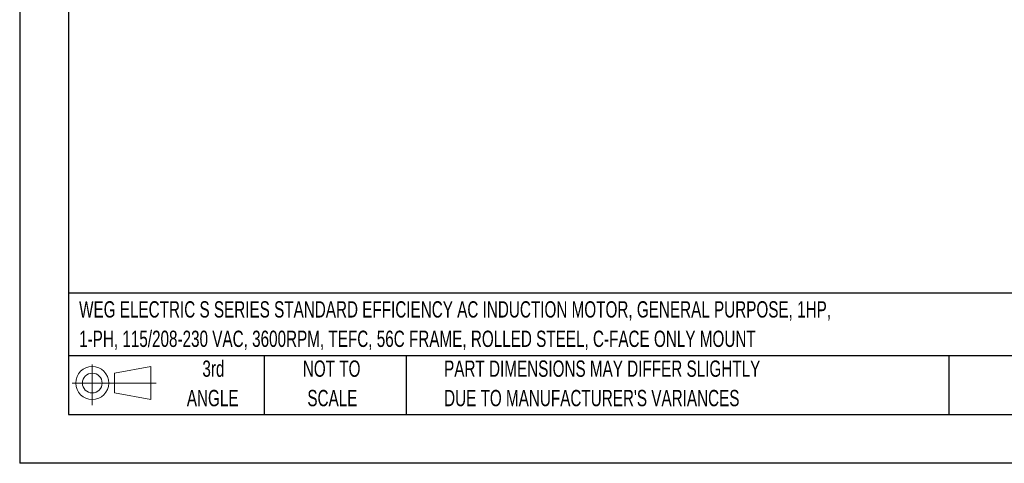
# Model space of a CAD drawing. Header units: inches. Extents: x 0 to 11, y 0 to 8.5.
# Tile 1 of 16: x 0 to 5, y 0 to 2.3. Entities that reach past the tile are written whole.
import ezdxf

# ---------------------------------------------------------------- set-up
doc = ezdxf.new("R2010")
doc.units = ezdxf.units.IN
doc.header["$MEASUREMENT"] = 0
doc.linetypes.add('CENTERX2', pattern=[0.8, 0.5, -0.1, 0.1, -0.1])
doc.layers.add('SLD-DEFPOINTS', color=7, linetype='Continuous')
doc.layers.add('TEXT', color=140, linetype='Continuous', lineweight=25)
doc.styles.add('SLDTEXTSTYLE0', font='TXT', dxfattribs={"width": 0.7})

# ---------------------------------------------------------------- blocks, each defined once
blk = doc.blocks.new('Block11')
at = {"color": 7, "linetype": 'Continuous', "lineweight": 18}
for p, q in [((0.1019, 0.2091), (0.1019, 0)), ((0.2157, 0.1641), (0.4006, 0.1981)), ((0.2157, 0.0628), (0.2157, 0.1641)), ((0.4006, 0.1981), (0.4006, 0.0288)), ((0, 0.1135), (0.4281, 0.1135)), ((0.2157, 0.0628), (0.4006, 0.0288))]:
    blk.add_line(p, q, dxfattribs=at)
for radius in [0.0846, 0.0506]:
    blk.add_circle((0.1019, 0.1135), radius, dxfattribs=at)
blk = doc.blocks.new('Block12')
at = {"layer": 'SLD-DEFPOINTS'}
blk.add_blockref('Block11', (0, 0), dxfattribs=at)
blk = doc.blocks.new('SW_NOTE_0')
at = {"layer": 'TEXT', "color": 0, "linetype": 'CENTERX2', "lineweight": 18, "char_height": 0.083333, "attachment_point": 1, "style": 'SLDTEXTSTYLE0'}
for s, insert in [('WEG ELECTRIC S SERIES STANDARD EFFICIENCY AC INDUCTION MOTOR, GENERAL PURPOSE, 1HP,', (0, 0.1074)), ('1-PH, 115/208-230 VAC, 3600RPM, TEFC, 56C FRAME, ROLLED STEEL, C-FACE ONLY MOUNT', (0, -0.0431))]:
    blk.add_mtext(s, dxfattribs=dict(at, insert=insert))
blk = doc.blocks.new('SW_NOTE_0_3')
at = {"layer": 'TEXT', "color": 0, "linetype": 'CENTERX2', "lineweight": 18, "char_height": 0.083333, "attachment_point": 1, "style": 'SLDTEXTSTYLE0'}
for s, insert in [('PART DIMENSIONS MAY DIFFER SLIGHTLY', (0, 0.1074)), ("DUE TO MANUFACTURER'S VARIANCES", (0, -0.0431))]:
    blk.add_mtext(s, dxfattribs=dict(at, insert=insert))
blk = doc.blocks.new('SW_NOTE_0_4')
at = {"layer": 'TEXT', "color": 0, "linetype": 'CENTERX2', "lineweight": 18, "char_height": 0.08333, "attachment_point": 2, "style": 'SLDTEXTSTYLE0'}
for s, insert in [('NOT TO', (0.207, 0.1074)), ('SCALE', (0.2108, -0.0431))]:
    blk.add_mtext(s, dxfattribs=dict(at, insert=insert))
blk = doc.blocks.new('SW_NOTE_0_5')
at = {"layer": 'TEXT', "color": 0, "linetype": 'CENTERX2', "lineweight": 18, "char_height": 0.08333, "attachment_point": 2, "style": 'SLDTEXTSTYLE0'}
for s, insert in [('3rd', (0.0911, 0.1074)), ('ANGLE', (0.0873, -0.0431))]:
    blk.add_mtext(s, dxfattribs=dict(at, insert=insert))

msp = doc.modelspace()

# ---------------------------------------------------------------- linework, layer by layer
at = {"color": 7, "linetype": 'Continuous'}
for p in [(0.0001, 8.50011), (11.0001, 0.00011)]:
    msp.add_line(p, (0.0001, 0.00011), dxfattribs=at)
at = {"layer": 'TEXT'}
for p, q in [((0.25, 8.25), (0.25, 0.25)), ((10.75, 0.87111), (0.25, 0.87111)), ((10.75, 0.55), (0.25, 0.55)), ((1.25, 0.55), (1.25, 0.25)), ((1.97684, 0.55), (1.97684, 0.25)), ((4.74986, 0.55), (4.74986, 0.25)), ((0.25, 0.25), (10.75, 0.25))]:
    msp.add_line(p, q, dxfattribs=at)

# ---------------------------------------------------------------- block references
at = {"layer": 'SLD-DEFPOINTS'}
msp.add_blockref('Block12', (0.26921, 0.2974), dxfattribs=at)
at = {"layer": 'TEXT', "linetype": 'CENTERX2', "lineweight": 18}
for name, p in [('SW_NOTE_0', (0.30387, 0.72191)), ('SW_NOTE_0_5', (0.8995, 0.41872)), ('SW_NOTE_0_4', (1.38808, 0.41872)), ('SW_NOTE_0_3', (2.17005, 0.41872))]:
    msp.add_blockref(name, p, dxfattribs=at)

doc.saveas('drawing.dxf')
